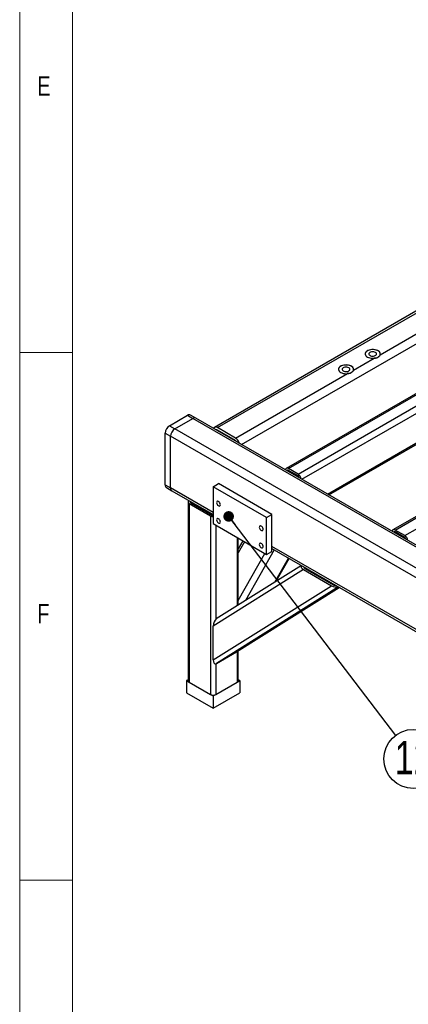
# Model space of a CAD drawing. Header units: millimetres. Extents: x 5 to 589, y 5 to 415.
# Tile 2 of 16: x 5 to 42, y 98 to 192. Entities that reach past the tile are written whole.
import ezdxf

# ---------------------------------------------------------------- set-up
doc = ezdxf.new("R2010")
doc.units = ezdxf.units.MM
doc.layers.add('NOTES', color=6, linetype='Continuous')
doc.layers.add('TRAIT-FORT', color=4, linetype='Continuous', lineweight=25)
doc.styles.add('SLDTEXTSTYLE0', font='TXT', dxfattribs={"width": 0.75})
doc.dimstyles.new('SLDDIMSTYLE8', dxfattribs={"dimtxt": 0.18, "dimasz": 1, "dimexe": 0, "dimexo": 0.0625, "dimgap": 0, "dimtad": 0, "dimtih": 1, "dimtoh": 1, "dimdec": 0, "dimrnd": 1e-09, "dimzin": 0, "dimdsep": 46, "dimtxsty": 'Standard', "dimblk1": 'DOT', "dimblk2": 'DOT', "dimsah": 1, "dimcen": 0.09, "dimadec": 0, "dimazin": 0, "dimtfac": 1, "dimtdec": 0, "dimtofl": 0, "dimtmove": 0, "dimatfit": 3, "dimldrblk": 'DOT', "dimfxl": 1, "dimfrac": 2, "dimtolj": 1, "dimtzin": 0, "dimarcsym": 0})

# ---------------------------------------------------------------- blocks, each defined once
blk = doc.blocks.new('SW_NOTE_23')
at = {"layer": 'NOTES', "color": 0}
blk.add_circle((1.699, -2.232), 2.805, dxfattribs=at)
at = {"layer": 'NOTES', "color": 0, "insert": (1.707, -0.515), "char_height": 3.175, "attachment_point": 2, "style": 'SLDTEXTSTYLE0'}
blk.add_mtext('12', dxfattribs=at)
blk = doc.blocks.new('_Dot')
at = {"color": 0, "linetype": 'ByBlock', "lineweight": -2}
blk.add_line((-0.5, 0), (-1, 0), dxfattribs=at)
at = {"color": 0, "linetype": 'ByBlock', "const_width": 0.5}
blk.add_lwpolyline([(-0.25, 0, 1), (0.25, 0, 1)], format="xyb", close=True, dxfattribs=at)

msp = doc.modelspace()

# ---------------------------------------------------------------- linework, layer by layer
at = {"lineweight": 18}
for p, q in [((5, 415), (5, 5)), ((10, 410), (10, 10)), ((10, 160), (5, 160)), ((5, 110), (10, 110))]:
    msp.add_line(p, q, dxfattribs=at)
at = {"layer": 'TRAIT-FORT', "lineweight": 25}
for p, q in [((75.9516, 183.2192), (23.4236, 152.8955)), ((23.7093, 152.8672), (76.2372, 183.191)), ((39.1127, 159.7767), (77.9545, 182.1996)), ((25.998, 151.2727), (50.0743, 165.1716)), ((54.4561, 163.0061), (30.2125, 149.0106)), ((30.4267, 148.9893), (54.6704, 162.9849)), ((31.3359, 148.4645), (55.5795, 162.4601)), ((31.7053, 147.9779), (55.8826, 161.9352)), ((34.13, 146.5782), (55.8826, 159.1356)), ((34.2556, 146.5057), (55.7938, 158.9394)), ((36.5873, 158.3188), (38.5345, 159.4429)), ((25.4266, 151.8759), (36.0091, 157.985)), ((64.5576, 157.1746), (40.314, 143.1791)), ((40.5282, 143.1579), (64.7719, 157.1534)), ((41.4374, 142.633), (65.681, 156.6286)), ((19.1636, 153.0422), (20.8809, 154.0335)), ((20.8809, 154.0335), (21.386, 153.742)), ((21.6716, 153.7702), (21.1666, 154.0618)), ((19.1636, 153.0422), (19.6687, 152.7506)), ((19.6687, 152.7506), (21.386, 153.742)), ((75.9342, 122.2519), (21.386, 153.742)), ((76.2199, 122.2802), (21.6716, 153.7702)), ((18.7596, 152.3423), (19.2646, 152.0507)), ((18.7596, 147.4431), (18.7596, 152.3423)), ((74.2169, 121.2606), (19.6687, 152.7506)), ((23.6747, 152.6139), (23.7093, 152.6339)), ((25.4266, 151.8759), (23.7093, 152.8672)), ((25.4266, 151.6426), (23.7093, 152.6339)), ((19.2646, 147.1515), (19.2646, 152.0507)), ((73.8129, 120.5607), (19.2646, 152.0507)), ((30.3416, 148.7652), (30.4267, 148.8144)), ((31.3359, 148.4645), (30.4267, 148.9893)), ((31.3359, 148.2895), (30.4267, 148.8144)), ((18.7596, 147.4431), (19.2646, 147.1515)), ((23.3052, 147.2686), (23.8103, 147.5602)), ((28.8611, 144.6445), (23.8103, 147.5602)), ((18.8779, 147.1814), (19.383, 146.8899)), ((23.3052, 144.8189), (19.2646, 147.1515)), ((19.383, 146.8899), (23.3052, 144.6256)), ((28.356, 144.3529), (23.3052, 147.2686)), ((23.3052, 147.2686), (23.3052, 143.7692)), ((20.9278, 145.8102), (20.9278, 128.8961)), ((21.0324, 145.6644), (23.0526, 144.4982)), ((21.0324, 145.6644), (21.0324, 128.7503)), ((21.1839, 145.8502), (21.1839, 145.7519)), ((21.1839, 145.7519), (23.2041, 144.5856)), ((23.2041, 144.684), (23.2041, 144.5856)), ((28.356, 144.3529), (28.8611, 144.6445)), ((28.8611, 141.145), (28.8611, 144.6445)), ((23.0526, 144.4982), (23.0526, 127.5841)), ((23.3052, 143.7692), (28.356, 140.8534)), ((28.356, 140.8534), (28.356, 144.3529)), ((23.5577, 143.6234), (23.5577, 134.708)), ((40.4431, 142.9337), (40.5283, 142.9829)), ((41.4374, 142.633), (40.5282, 143.1579)), ((41.4374, 142.4581), (40.5282, 142.9829)), ((25.5779, 142.4572), (25.5779, 135.9808)), ((25.6825, 136.0465), (25.6825, 142.3968)), ((26.1147, 142.1473), (25.6825, 141.377)), ((26.2715, 142.0568), (25.6825, 141.0069)), ((25.6825, 136.4783), (28.1908, 140.9488)), ((29.0712, 141.297), (26.3659, 136.4754)), ((28.356, 140.8534), (28.8611, 141.145)), ((63.7113, 121.493), (28.8611, 141.6116)), ((28.8611, 141.4183), (63.7113, 121.2997)), ((29.1403, 138.2169), (30.4288, 140.5133)), ((29.2795, 138.3043), (30.4969, 140.474)), ((31.8437, 139.423), (23.305, 134.0635)), ((31.6634, 139.8006), (23.5989, 134.7387)), ((31.8437, 139.423), (34.5021, 137.8884)), ((31.9537, 139.633), (31.9003, 139.5994)), ((31.9952, 139.5105), (34.6536, 137.9759)), ((32.1699, 139.5082), (32.0882, 139.4569)), ((23.305, 130.8602), (34.5021, 137.8884)), ((35.1614, 137.7812), (23.6081, 130.5294)), ((25.5274, 131.6374), (35.2417, 137.7349)), ((25.5365, 131.6429), (35.2418, 137.7348)), ((34.8283, 137.9735), (34.7613, 137.9315)), ((23.305, 130.8602), (23.305, 134.0635)), ((23.6081, 130.5294), (25.5274, 131.6374)), ((25.5779, 131.6689), (25.5779, 128.7503)), ((25.6825, 128.8961), (25.6825, 131.7345)), ((23.5577, 130.5074), (23.5577, 127.5841)), ((20.9278, 128.9816), (20.7798, 128.8961)), ((20.7798, 128.8961), (20.7798, 127.7296)), ((20.7798, 128.8961), (21.0324, 128.7503)), ((25.5779, 128.7503), (25.8305, 128.8961)), ((25.8305, 128.8961), (25.6825, 128.9816)), ((25.8305, 128.8961), (25.8305, 127.7296)), ((21.0324, 128.7503), (23.0526, 127.5841)), ((23.5577, 127.5841), (25.5779, 128.7503)), ((20.7798, 127.7296), (23.3051, 126.2718)), ((23.0526, 127.5841), (23.3051, 127.4383)), ((23.3051, 126.2718), (25.8305, 127.7296)), ((23.3051, 127.4383), (23.5577, 127.5841)), ((23.3051, 127.4383), (23.3051, 126.2718))]:
    msp.add_line(p, q, dxfattribs=at)
at = {"layer": 'TRAIT-FORT', "lineweight": 25, "flags": 128}
for points in [[(37.9043, 159.5573), (38.009, 159.5074), (38.1282, 159.4698), (38.2576, 159.446), (38.3924, 159.4367), (38.5279, 159.4422), (38.659, 159.4625), (38.7812, 159.4968), (38.8899, 159.5438), (38.9812, 159.6018), (39.0519, 159.6687), (39.0993, 159.7422), (39.1219, 159.8195), (39.1186, 159.8978), (39.0898, 159.9744), (39.0363, 160.0465), (38.9602, 160.1114), (38.8642, 160.1669), (38.7517, 160.2108), (38.6269, 160.2417), (38.4942, 160.2583), (38.3584, 160.2602), (38.2245, 160.2472), (38.0973, 160.2198), (37.9813, 160.179), (37.8809, 160.1263), (37.7995, 160.0635), (37.7402, 159.993), (37.705, 159.9173), (37.6953, 159.8391), (37.7114, 159.7612), (37.7528, 159.6866), (37.8179, 159.6178), (37.9043, 159.5573)], [(39.1127, 159.7767), (39.1236, 159.8537), (39.1096, 159.9305), (39.0709, 160.0044), (39.0091, 160.0729), (38.9262, 160.1335), (38.8252, 160.1842), (38.7096, 160.223), (38.5835, 160.2488), (38.4513, 160.2605), (38.3176, 160.2578), (38.1871, 160.2408), (38.0644, 160.21), (37.9538, 160.1665), (37.8592, 160.1119), (37.7839, 160.048), (37.7306, 159.9772), (37.701, 159.9019), (37.6963, 159.8247), (37.7167, 159.7484), (37.7613, 159.6756), (37.8286, 159.6088), (37.9164, 159.5505), (38.0214, 159.5027), (38.14, 159.467), (38.2681, 159.4447), (38.4011, 159.4366), (38.5345, 159.4429)], [(38.667, 159.9976), (38.5879, 160.0322), (38.4957, 160.0532), (38.397, 160.0591), (38.2992, 160.0493), (38.2096, 160.0247), (38.1348, 159.9871), (38.0804, 159.9392), (38.0504, 159.8846), (38.047, 159.8274), (38.0705, 159.7717), (38.1191, 159.7218), (38.1893, 159.6813), (38.2758, 159.6533), (38.3721, 159.6397), (38.4713, 159.6416), (38.5659, 159.659), (38.6488, 159.6904), (38.714, 159.7336), (38.7566, 159.7853), (38.7735, 159.8417), (38.7633, 159.8987), (38.7269, 159.952), (38.667, 159.9976)], [(35.3789, 158.0994), (35.4837, 158.0495), (35.6028, 158.012), (35.7322, 157.9881), (35.867, 157.9788), (36.0025, 157.9844), (36.1336, 158.0047), (36.2558, 158.0389), (36.3645, 158.0859), (36.4558, 158.1439), (36.5265, 158.2108), (36.574, 158.2843), (36.5965, 158.3616), (36.5933, 158.44), (36.5644, 158.5166), (36.5109, 158.5886), (36.4348, 158.6536), (36.3388, 158.709), (36.2263, 158.7529), (36.1015, 158.7838), (35.9688, 158.8004), (35.8331, 158.8023), (35.6992, 158.7893), (35.5719, 158.7619), (35.456, 158.7211), (35.3555, 158.6684), (35.2741, 158.6056), (35.2148, 158.5351), (35.1796, 158.4594), (35.1699, 158.3812), (35.1861, 158.3034), (35.2274, 158.2287), (35.2925, 158.1599), (35.3789, 158.0994)], [(36.5873, 158.3188), (36.5983, 158.3958), (36.5842, 158.4726), (36.5456, 158.5465), (36.4837, 158.615), (36.4009, 158.6756), (36.2999, 158.7263), (36.1843, 158.7652), (36.0581, 158.7909), (35.9259, 158.8027), (35.7922, 158.7999), (35.6617, 158.7829), (35.539, 158.7521), (35.4285, 158.7086), (35.3339, 158.654), (35.2586, 158.5902), (35.2052, 158.5193), (35.1757, 158.444), (35.171, 158.3668), (35.1913, 158.2905), (35.2359, 158.2177), (35.3033, 158.151), (35.391, 158.0927), (35.496, 158.0448), (35.6146, 158.0091), (35.7427, 157.9868), (35.8758, 157.9787), (36.0091, 157.985)], [(36.1416, 158.5397), (36.0626, 158.5743), (35.9703, 158.5953), (35.8716, 158.6012), (35.7738, 158.5915), (35.6842, 158.5669), (35.6095, 158.5292), (35.555, 158.4813), (35.525, 158.4267), (35.5216, 158.3695), (35.5451, 158.3139), (35.5938, 158.2639), (35.6639, 158.2235), (35.7504, 158.1954), (35.8468, 158.1818), (35.9459, 158.1838), (36.0405, 158.2011), (36.1234, 158.2325), (36.1886, 158.2757), (36.2312, 158.3274), (36.2481, 158.3838), (36.2379, 158.4408), (36.2016, 158.4941), (36.1416, 158.5397)], [(30.4267, 148.9893), (30.3676, 149.0168), (30.3108, 149.0297), (30.2584, 149.0276), (30.2124, 149.0106), (30.1747, 148.9793), (30.1467, 148.9349), (30.131, 148.8867)], [(21.1693, 145.8586), (21.1662, 145.856), (21.153, 145.8417), (21.1448, 145.8263), (21.1421, 145.8102), (21.1448, 145.7941), (21.153, 145.7786), (21.1662, 145.7644), (21.1839, 145.7519)], [(23.8103, 145.8689), (23.7529, 145.891), (23.7017, 145.8885), (23.6623, 145.8618), (23.639, 145.8138), (23.6342, 145.7496), (23.6484, 145.6762), (23.6803, 145.6016), (23.7262, 145.5338), (23.7812, 145.4802), (23.8394, 145.4466), (23.8945, 145.4366), (23.9404, 145.4514), (23.9722, 145.4893), (23.9865, 145.5462), (23.9817, 145.6159), (23.9583, 145.691), (23.9189, 145.7632), (23.8677, 145.8247), (23.8103, 145.8689)], [(23.8103, 144.2358), (23.7529, 144.2579), (23.7017, 144.2554), (23.6623, 144.2288), (23.639, 144.1807), (23.6342, 144.1165), (23.6484, 144.0431), (23.6803, 143.9685), (23.7262, 143.9007), (23.7812, 143.8471), (23.8394, 143.8135), (23.8945, 143.8036), (23.9404, 143.8183), (23.9722, 143.8562), (23.9865, 143.9131), (23.9817, 143.9829), (23.9583, 144.0579), (23.9189, 144.1301), (23.8677, 144.1916), (23.8103, 144.2358)], [(27.8509, 143.5363), (27.7935, 143.5584), (27.7424, 143.5559), (27.7029, 143.5292), (27.6796, 143.4812), (27.6748, 143.417), (27.689, 143.3436), (27.7209, 143.269), (27.7668, 143.2012), (27.8218, 143.1476), (27.88, 143.114), (27.9351, 143.1041), (27.981, 143.1188), (28.0128, 143.1567), (28.0271, 143.2136), (28.0223, 143.2833), (27.9989, 143.3584), (27.9595, 143.4306), (27.9083, 143.4921), (27.8509, 143.5363)], [(40.5282, 143.1579), (40.4691, 143.1853), (40.4123, 143.1982), (40.3599, 143.1961), (40.314, 143.1791), (40.2763, 143.1478), (40.2483, 143.1035), (40.2326, 143.0553)], [(27.8509, 141.9032), (27.7935, 141.9253), (27.7424, 141.9228), (27.7029, 141.8962), (27.6796, 141.8481), (27.6748, 141.7839), (27.689, 141.7105), (27.7209, 141.6359), (27.7668, 141.5681), (27.8218, 141.5145), (27.88, 141.4809), (27.9351, 141.471), (27.981, 141.4857), (28.0128, 141.5236), (28.0271, 141.5805), (28.0223, 141.6503), (27.9989, 141.7253), (27.9595, 141.7975), (27.9083, 141.859), (27.8509, 141.9032)]]:
    msp.add_lwpolyline(points, dxfattribs=at)
at = {"layer": 'TRAIT-FORT', "lineweight": 25}
for centre, radius, start, end in [((21.0483, 153.7999), 0.2874, 65.692881, 125.617577), ((19.6368, 152.3024), 0.8782, 122.605478, 177.394522), ((21.5533, 153.5083), 0.2874, 65.692881, 125.617577), ((20.1419, 152.0108), 0.8782, 122.605478, 177.394522), ((23.5518, 152.6776), 0.2465, 50.291487, 148.544151), ((23.6207, 152.5034), 0.1578, 55.838544, 98.946907), ((24.9493, 151.1324), 0.8835, 16.970983, 57.303846), ((25.2194, 151.3066), 0.3947, 35.758867, 58.339246), ((30.3675, 148.7429), 0.0928, 50.352359, 146.102765), ((30.9779, 147.9056), 0.6637, 9.966625, 57.357809), ((19.0396, 147.4122), 0.2817, 173.701152, 234.986667), ((31.1571, 148.0111), 0.3309, 17.865239, 57.307372), ((19.5365, 147.1169), 0.274, 172.74417, 235.943649), ((19.5446, 147.1206), 0.2817, 173.701153, 234.986667), ((21.0853, 145.8088), 0.1537, 116.339389, 249.880166), ((23.2982, 144.9668), 0.5291, 242.346423, 270.767802), ((23.3024, 144.7731), 0.2116, 242.347023, 270.782752), ((40.469, 142.9114), 0.0928, 50.352359, 146.102765), ((41.0794, 142.0742), 0.6637, 9.966625, 57.357809), ((41.2587, 142.1796), 0.3309, 17.865239, 57.307372), ((21.1065, 128.9139), 0.1796, 185.694799, 245.625342), ((25.5038, 128.9139), 0.1796, 294.374658, 354.305201), ((23.3051, 128.0715), 0.5489, 242.609672, 297.390328)]:
    msp.add_arc(centre, radius, start, end, dxfattribs=at)
for centre, major_axis, ratio, start_param, end_param in [((32.1468, 139.598), (0.5132, -0.1307), 0.5237166, 2.8692464, 4.2197097), ((32.1468, 139.598), (0.2566, -0.0654), 0.5237166, 3.1012954, 4.2197097), ((34.8051, 138.0634), (0.5132, -0.1307), 0.5237166, 4.2197097, 5.570173), ((34.8051, 138.0634), (0.2566, -0.0654), 0.5237166, 4.2197097, 5.338124), ((23.6081, 134.2384), (0.1352, 0.5307), 0.5110457, 0.4926793, 2.0332895), ((25.5274, 132.1432), (0.1352, 0.5307), 0.5110457, 3.6040858, 3.6342719), ((23.6081, 131.0352), (0.1352, 0.5307), 0.5110457, 2.0332895, 3.6040858)]:
    msp.add_ellipse(centre, major_axis=major_axis, ratio=ratio, start_param=start_param, end_param=end_param, dxfattribs=at)
for points in [[(39.1127, 159.7767), (39.0911, 159.7297), (39.048, 159.6358), (38.8917, 159.5203), (38.7123, 159.4642), (38.5851, 159.449), (38.5345, 159.4429)], [(36.5873, 158.3188), (36.5657, 158.2718), (36.5226, 158.1779), (36.3664, 158.0625), (36.1869, 158.0063), (36.0597, 157.9911), (36.0091, 157.985)]]:
    msp.add_open_spline(points, degree=3, knots=[0, 0, 0, 0, 0.2743706, 0.5486366, 0.8205137, 1, 1, 1, 1], dxfattribs=at)

# ---------------------------------------------------------------- block references
at = {"layer": 'NOTES'}
msp.add_blockref('SW_NOTE_23', (40.5655, 123.7035), dxfattribs=at)

# ---------------------------------------------------------------- texts
at = {"layer": 'NOTES', "char_height": 1.8521, "attachment_point": 1, "style": 'SLDTEXTSTYLE0'}
for s, insert in [('E', (6.6667, 186.168)), ('F', (6.6667, 136.168))]:
    msp.add_mtext(s, dxfattribs=dict(at, insert=insert))

# ---------------------------------------------------------------- leaders
at = {"layer": 'NOTES'}
msp.add_leader([(24.7723, 144.456), (40.5655, 123.7035)], dimstyle='SLDDIMSTYLE8', dxfattribs=at)

doc.saveas('drawing.dxf')
